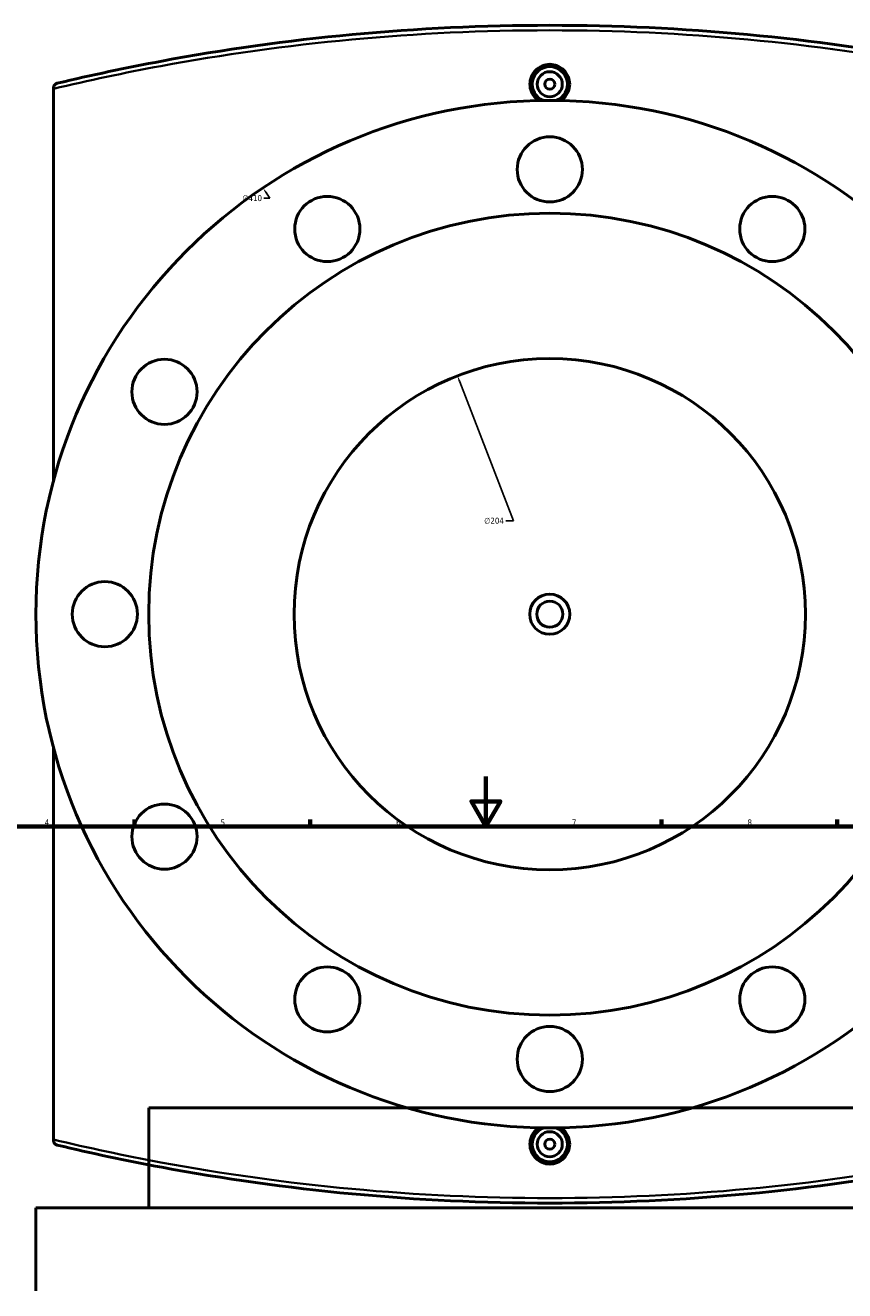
# Model space of a CAD drawing. Header units: millimetres. Extents: x -604 to 1145, y -275 to 910.
# Tile 7 of 9: x 237 to 564, y 389 to 894. Entities that reach past the tile are written whole.
import ezdxf

# ---------------------------------------------------------------- set-up
doc = ezdxf.new("R2010")
doc.units = ezdxf.units.MM
for name, color, linetype, lineweight in [('Border (ANSI)', 7, 'Continuous', 70), ('Dimension (ANSI)', 7, 'Continuous', 25), ('Visible (ANSI)', 7, 'Continuous', 50), ('Visible Narrow (ANSI)', 7, 'Continuous', 35)]:
    doc.layers.add(name, color=color, linetype=linetype, lineweight=lineweight)
doc.styles.add('Note Text (ANSI)', font='tahoma.ttf')
doc.dimstyles.new('Default - mm (ANSI)', dxfattribs={"dimtxt": 2.4, "dimasz": 2.5, "dimexe": 3.175, "dimexo": 1.6002, "dimgap": 0.8, "dimtad": 0, "dimtoh": 1, "dimdec": 0, "dimrnd": 1e-08, "dimzin": 4, "dimdsep": 46, "dimtxsty": 'Note Text (ANSI)', "dimcen": 0.09, "dimdle": 10, "dimclrd": 256, "dimclre": 256, "dimclrt": 5, "dimadec": 1, "dimazin": 1, "dimtfac": 1.27, "dimtofl": 0, "dimtmove": 0, "dimatfit": 3, "dimfxl": 1, "dimtolj": 1, "dimtzin": 4, "dimlwd": -1, "dimlwe": -1, "dimarcsym": 0})

# ---------------------------------------------------------------- blocks, each defined once
blk = doc.blocks.new('Borders Default Border')
at = {"layer": 'Border (ANSI)'}
for p, q in [((280.33, 574), (280.33, 576.8)), ((350.42, 574), (350.42, 576.8)), ((490.58, 574), (490.58, 576.8)), ((560.67, 574), (560.67, 576.8))]:
    blk.add_line(p, q, dxfattribs=at)
at = {"layer": 'Border (ANSI)', "flags": 128}
for points in [[(420.5, 594), (420.5, 574), (414.73, 584), (426.27, 584), (420.5, 574)], [(20, 20), (20, 574), (821, 574), (821, 20), (20, 20)]]:
    blk.add_lwpolyline(points, dxfattribs=at)
at = {"layer": 'Border (ANSI)', "color": 5, "true_color": 0x0000ff, "char_height": 2.4, "attachment_point": 7, "style": 'Note Text (ANSI)'}
for s, insert in [('4', (244.45, 574.4)), ('5', (314.67, 574.35)), ('6', (384.69, 574.35)), ('7', (454.8, 574.4)), ('8', (524.84, 574.35))]:
    blk.add_mtext(s, dxfattribs=dict(at, insert=insert))
blk = doc.blocks.new('*D7')
at = {"layer": 'Defpoints', "color": 0, "transparency": 16777216}
for p in [(409.15, 753.83), (482.82, 563.6)]:
    blk.add_point(p, dxfattribs=at)
at = {"layer": 'Dimension (ANSI)', "transparency": 16777216}
for p, q in [((431.56, 695.94), (410.05, 751.5)), ((428.42, 695.94), (431.56, 695.94))]:
    blk.add_line(p, q, dxfattribs=at)
blk.add_solid([(410.44, 751.65), (409.66, 751.35), (409.15, 753.83)], dxfattribs=at)
at = {"layer": 'Dimension (ANSI)', "color": 5, "transparency": 16777216, "insert": (419.82, 697.24), "char_height": 2.4, "attachment_point": 1, "style": 'Note Text (ANSI)'}
blk.add_mtext('\\A1;∅204', dxfattribs=at)
blk = doc.blocks.new('*D8')
at = {"layer": 'Defpoints', "color": 0, "transparency": 16777216}
for p in [(331.57, 828.82), (560.4, 488.61)]:
    blk.add_point(p, dxfattribs=at)
at = {"layer": 'Dimension (ANSI)', "transparency": 16777216}
for p, q in [((331.86, 824.67), (334.36, 824.67)), ((334.36, 824.67), (332.97, 826.74))]:
    blk.add_line(p, q, dxfattribs=at)
blk.add_solid([(333.31, 826.97), (332.62, 826.51), (331.57, 828.82)], dxfattribs=at)
at = {"layer": 'Dimension (ANSI)', "color": 5, "transparency": 16777216, "insert": (323.32, 825.96), "char_height": 2.4, "attachment_point": 1, "style": 'Note Text (ANSI)'}
blk.add_mtext('\\A1;∅410', dxfattribs=at)

msp = doc.modelspace()

# ---------------------------------------------------------------- linework, layer by layer
at = {"layer": 'Visible (ANSI)'}
for p, q in [((247.98, 868.64), (247.98, 868.36)), ((247.98, 711.83), (247.98, 868.36)), ((247.98, 449.07), (247.98, 605.6)), ((605.98, 461.76), (285.98, 461.76)), ((285.98, 421.76), (285.98, 461.76)), ((247.98, 449.07), (247.98, 448.79)), ((650.98, 421.76), (240.98, 421.76)), ((240.98, 388.76), (240.98, 421.76))]:
    msp.add_line(p, q, dxfattribs=at)
for centre, radius in [((445.98, 870.21), 5), ((445.98, 870.21), 2), ((445.98, 658.71), 205), ((445.98, 836.21), 13), ((357.23, 812.43), 13), ((534.73, 812.43), 13), ((445.98, 658.71), 160), ((292.26, 747.46), 13), ((445.98, 658.71), 102), ((268.48, 658.71), 13), ((445.98, 658.71), 8), ((445.98, 658.71), 5.2), ((292.26, 569.96), 13), ((357.23, 504.99), 13), ((534.73, 504.99), 13), ((445.98, 481.21), 13), ((445.98, 447.21), 5), ((445.98, 447.21), 2)]:
    msp.add_circle(centre, radius, dxfattribs=at)
for centre, start, end in [((445.98, 870.21), 291.4321, 248.5679), ((445.98, 447.21), 111.4321, 68.5679)]:
    msp.add_arc(centre, 7, start, end, dxfattribs=at)
for points, knots in [([(642.45, 870.58), (628.91, 873.81), (615, 876.78), (576.24, 884), (550.79, 887.6), (498.88, 892.46), (472.43, 893.71), (445.98, 893.71), (419.54, 893.71), (393.09, 892.46), (341.18, 887.6), (315.72, 884), (276.96, 876.78), (263.06, 873.82), (249.52, 870.58)], [5.302997, 5.302997, 5.302997, 5.302997, 9.880143, 9.880143, 17.795426, 17.795426, 25.710714, 25.710714, 25.710714, 33.626003, 33.626003, 41.541286, 41.541286, 46.118592, 46.118592, 46.118592, 46.118592]), ([(441.51, 863.67), (441.1, 863.95), (440.71, 864.27), (439.67, 865.31), (439.06, 866.2), (438.25, 868.16), (438.05, 869.22), (438.05, 870.21), (438.05, 871.21), (438.25, 872.27), (439.06, 874.22), (439.67, 875.12), (441.08, 876.52), (441.97, 877.13), (443.93, 877.94), (444.99, 878.14), (446.98, 878.14), (448.04, 877.94), (449.99, 877.13), (450.89, 876.52), (452.3, 875.12), (452.91, 874.22), (453.72, 872.27), (453.92, 871.21), (453.92, 870.21)], [4.038093, 4.038093, 4.038093, 4.038093, 4.182192, 4.182192, 4.480949, 4.480949, 4.779706, 4.779706, 4.779706, 5.078463, 5.078463, 5.37722, 5.37722, 5.675926, 5.675926, 5.974632, 5.974632, 6.273338, 6.273338, 6.572044, 6.572044, 6.870801, 6.870801, 7.169558, 7.169558, 7.169558, 7.169558]), ([(247.98, 868.64), (247.98, 868.86), (248.02, 869.09), (248.18, 869.53), (248.3, 869.75), (248.59, 870.09), (248.76, 870.23), (249.11, 870.45), (249.31, 870.53), (249.51, 870.58), (249.52, 870.58), (249.52, 870.58)], [-0.2977021, -0.2977021, -0.2977021, -0.2977021, -0.2279227, -0.2279227, -0.1473639, -0.1473639, -0.0746831, -0.0746831, 0, 0, 0.000753, 0.000753, 0.000753, 0.000753]), ([(453.92, 870.21), (453.92, 869.22), (453.72, 868.16), (452.91, 866.2), (452.3, 865.31), (451.25, 864.27), (450.87, 863.95), (450.45, 863.67)], [2.3898528, 2.3898528, 2.3898528, 2.3898528, 2.6886098, 2.6886098, 2.9873668, 2.9873668, 3.131465, 3.131465, 3.131465, 3.131465]), ([(453.92, 447.21), (453.92, 446.22), (453.72, 445.16), (452.91, 443.2), (452.3, 442.31), (450.89, 440.9), (449.99, 440.29), (448.04, 439.48), (446.98, 439.29), (444.99, 439.29), (443.93, 439.48), (441.97, 440.29), (441.08, 440.9), (439.67, 442.31), (439.06, 443.2), (438.25, 445.16), (438.05, 446.22), (438.05, 448.21), (438.25, 449.27), (439.06, 451.22), (439.67, 452.12), (440.71, 453.16), (441.1, 453.48), (441.51, 453.76)], [0, 0, 0, 0, 0.298757, 0.298757, 0.597514, 0.597514, 0.89622, 0.89622, 1.194926, 1.194926, 1.493633, 1.493633, 1.792339, 1.792339, 2.091096, 2.091096, 2.389853, 2.389853, 2.68861, 2.68861, 2.987367, 2.987367, 3.131465, 3.131465, 3.131465, 3.131465]), ([(450.45, 453.76), (450.87, 453.48), (451.25, 453.16), (452.3, 452.12), (452.91, 451.22), (453.72, 449.27), (453.92, 448.21), (453.92, 447.21)], [4.0380933, 4.0380933, 4.0380933, 4.0380933, 4.1821915, 4.1821915, 4.4809485, 4.4809485, 4.7797056, 4.7797056, 4.7797056, 4.7797056]), ([(249.52, 446.84), (249.52, 446.85), (249.51, 446.85), (249.31, 446.9), (249.11, 446.98), (248.76, 447.2), (248.59, 447.33), (248.3, 447.68), (248.18, 447.89), (248.02, 448.34), (247.98, 448.56), (247.98, 448.79)], [-0.2969406, -0.2969406, -0.2969406, -0.2969406, -0.2961915, -0.2961915, -0.2218873, -0.2218873, -0.1495753, -0.1495753, -0.0694254, -0.0694254, 0, 0, 0, 0]), ([(249.52, 446.84), (263.06, 443.61), (276.97, 440.64), (315.73, 433.43), (341.18, 429.83), (393.09, 424.97), (419.54, 423.71), (445.98, 423.71), (472.43, 423.71), (498.87, 424.97), (550.78, 429.83), (576.24, 433.43), (615, 440.64), (628.9, 443.61), (642.45, 446.84)], [1.495865, 1.495865, 1.495865, 1.495865, 6.073667, 6.073667, 13.988696, 13.988696, 21.90373, 21.90373, 21.90373, 29.818764, 29.818764, 37.733793, 37.733793, 42.31146, 42.31146, 42.31146, 42.31146])]:
    msp.add_open_spline(points, degree=3, knots=knots, dxfattribs=at)
at = {"layer": 'Visible Narrow (ANSI)'}
for points, knots in [([(247.98, 868.36), (261.92, 871.69), (276.23, 874.75), (315.47, 882.02), (340.97, 885.61), (392.99, 890.46), (419.48, 891.71), (445.98, 891.71), (472.48, 891.71), (498.98, 890.46), (550.99, 885.61), (576.5, 882.02), (615.33, 874.82), (629.26, 871.86), (642.83, 868.64)], [-46.248391, -46.248391, -46.248391, -46.248391, -41.541286, -41.541286, -33.626003, -33.626003, -25.710714, -25.710714, -25.710714, -17.795426, -17.795426, -9.880143, -9.880143, -5.302997, -5.302997, -5.302997, -5.302997]), ([(642.83, 448.79), (629.26, 445.56), (615.33, 442.6), (576.49, 435.41), (550.99, 431.81), (498.98, 426.96), (472.48, 425.71), (445.98, 425.71), (419.49, 425.71), (392.99, 426.96), (340.98, 431.81), (315.47, 435.41), (276.23, 442.68), (261.92, 445.73), (247.98, 449.07)], [-42.31146, -42.31146, -42.31146, -42.31146, -37.733793, -37.733793, -29.818764, -29.818764, -21.90373, -21.90373, -21.90373, -13.988696, -13.988696, -6.073667, -6.073667, -1.366065, -1.366065, -1.366065, -1.366065])]:
    msp.add_open_spline(points, degree=3, knots=knots, dxfattribs=at)

# ---------------------------------------------------------------- block references
msp.add_blockref('Borders Default Border', (0, 0))

# ---------------------------------------------------------------- dimensions: what is measured, and where the dimension line sits
at = {"layer": 'Dimension (ANSI)'}
for p1, p2, picture, middle in [((560.4, 488.61), (331.57, 828.82), '*D8', (327.19, 824.67)), ((482.82, 563.6), (409.15, 753.83), '*D7', (423.72, 695.94))]:
    dim = msp.add_diameter_dim_2p(p1=p1, p2=p2, dimstyle='Default - mm (ANSI)', override={"dimgap": 0.8, "dimtih": 1, "dimdec": 0, "dimlfac": 1, "dimtol": 0, "dimlim": 0, "dimtp": 0, "dimtm": 0, "dimtdec": 2}, dxfattribs=at)
    dim.commit()
    dim.dimension.update_dxf_attribs({"geometry": picture, "text_midpoint": middle, "dimtype": 163})

doc.saveas('drawing.dxf')
